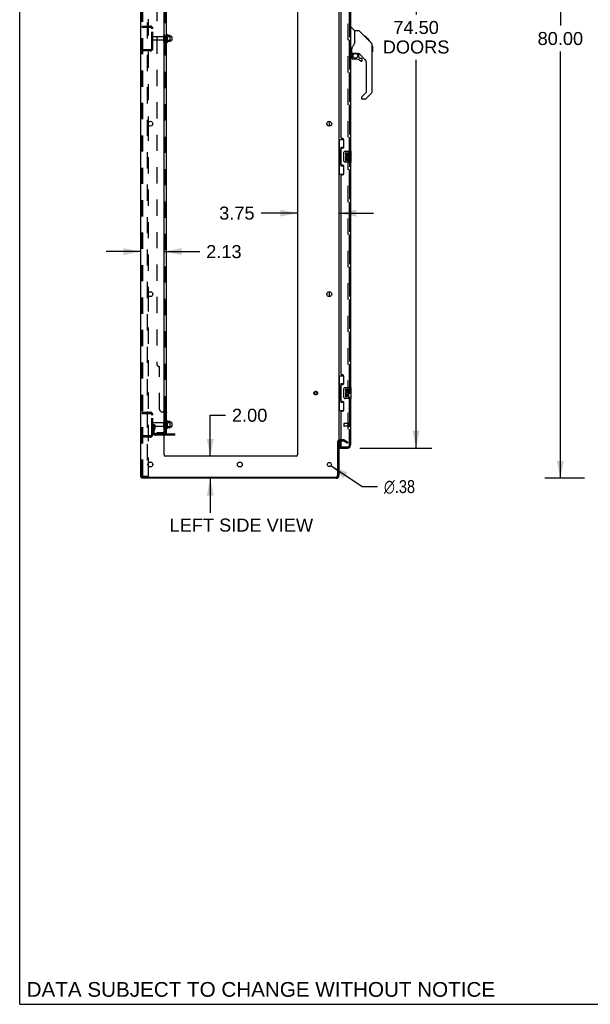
# Model space of a CAD drawing. Header units: inches. Extents: x 0 to 268, y 0 to 174.
# Tile 1 of 30: x 0 to 52, y 0 to 90. Entities that reach past the tile are written whole.
import ezdxf

# ---------------------------------------------------------------- set-up
doc = ezdxf.new("R2010")
doc.units = ezdxf.units.IN
doc.header["$LTSCALE"] = 14.749625
doc.header["$MEASUREMENT"] = 0
doc.linetypes.add('HIDDEN', pattern=[0.2, 0.1, -0.1])
doc.layers.get('0').update_dxf_attribs({"linetype": 'CONTINUOUS'})
for name, color, linetype in [('DEFAULT_2', 8, 'HIDDEN'), ('DIMENSIONS', 7, 'CONTINUOUS'), ('LEFTHAND_DOOR_ASSEMBLY', 7, 'CONTINUOUS'), ('RIGHTHAND_DOOR_ASSEMBLY', 7, 'CONTINUOUS'), ('SUBPANEL', 7, 'CONTINUOUS')]:
    doc.layers.add(name, color=color, linetype=linetype)
doc.styles.get("Standard").update_dxf_attribs({"font": 'arial.ttf'})
doc.styles.add('TEXTSTYLE_1', font='gdt', dxfattribs={"width": 0.8})
doc.dimstyles.new('DIMSTYLE_1', dxfattribs={"dimtxt": 1.183125, "dimasz": 1.5775, "dimexe": 0.09, "dimexo": 0.07, "dimgap": 0.0375, "dimtad": 0, "dimtih": 1, "dimtoh": 1, "dimzin": 4, "dimdsep": 46, "dimtxsty": 'Standard', "dimblk": '_FILLED', "dimblk1": '_FILLED', "dimblk2": '_FILLED', "dimcen": 0.09, "dimadec": 3, "dimazin": 1, "dimtfac": 1, "dimtdec": 3, "dimtofl": 0, "dimtmove": 0, "dimatfit": 3, "dimldrblk": '_FILLED', "dimfxl": 0, "dimtolj": 1, "dimtzin": 4, "dimarcsym": 0})
doc.dimstyles.new('DIMSTYLE_2', dxfattribs={"dimtxt": 1.183125, "dimasz": 1.5775, "dimexe": 0.09, "dimexo": 0.07, "dimgap": 0.09, "dimtad": 0, "dimtih": 1, "dimtoh": 1, "dimzin": 4, "dimdsep": 46, "dimtxsty": 'Standard', "dimblk": '_FILLED', "dimblk1": '_FILLED', "dimblk2": '_FILLED', "dimcen": 0.09, "dimadec": 3, "dimazin": 1, "dimtfac": 1, "dimtdec": 3, "dimtofl": 0, "dimtmove": 0, "dimatfit": 1, "dimldrblk": '_FILLED', "dimfxl": 0, "dimtolj": 1, "dimtzin": 4, "dimarcsym": 0})

# ---------------------------------------------------------------- blocks, each defined once
blk = doc.blocks.new('_FILLED')
at = {"color": 0, "linetype": 'ByBlock'}
blk.add_solid([(0, 0), (-1, 0.2), (-1, -0.2)], dxfattribs=at)
blk = doc.blocks.new('*D7')
at = {"layer": 'DIMENSIONS', "color": 2, "linetype": 'Continuous'}
for p, q in [((30.914, 125.099), (37.431, 125.099)), ((36.012, 125.099), (36.012, 90.037)), ((36.012, 50.599), (36.012, 85.896)), ((30.914, 50.599), (37.431, 50.599))]:
    blk.add_line(p, q, dxfattribs=at)
at = {"layer": 'DIMENSIONS', "color": 2, "linetype": 'Continuous', "xscale": 1.5775, "yscale": 1.5775, "zscale": 1.5775}
for p, rotation in [((36.012, 125.099), 90), ((36.012, 50.599), 270)]:
    blk.add_blockref('_FILLED', p, dxfattribs=dict(at, rotation=rotation))
at = {"layer": 'DIMENSIONS', "color": 2, "linetype": 'Continuous', "insert": (36.012, 89.445), "char_height": 1.1831, "width": 6.05197, "attachment_point": 2, "line_spacing_factor": 0.9}
blk.add_mtext('74.50\\PDOORS', dxfattribs=at)
blk = doc.blocks.new('*D8')
at = {"layer": 'DIMENSIONS', "color": 2, "linetype": 'Continuous'}
for p, q in [((17.31, 49.849), (17.31, 53.581)), ((17.31, 53.581), (18.691, 53.581)), ((17.31, 47.849), (17.31, 44.694))]:
    blk.add_line(p, q, dxfattribs=at)
at = {"layer": 'DIMENSIONS', "color": 2, "linetype": 'Continuous', "xscale": 1.5775, "yscale": 1.5775, "zscale": 1.5775}
for p, rotation in [((17.31, 49.849), 270), ((17.31, 47.849), 90)]:
    blk.add_blockref('_FILLED', p, dxfattribs=dict(at, rotation=rotation))
at = {"layer": 'DIMENSIONS', "color": 2, "linetype": 'Continuous', "insert": (19.282, 54.173), "char_height": 1.1831, "width": 3.21511, "attachment_point": 1, "line_spacing_factor": 0.9}
blk.add_mtext('2.00', dxfattribs=at)
blk = doc.blocks.new('*D9')
at = {"layer": 'DIMENSIONS', "color": 2, "linetype": 'Continuous'}
for p, q in [((10.999, 68.464), (7.844, 68.464)), ((13.124, 68.464), (16.35, 68.464))]:
    blk.add_line(p, q, dxfattribs=at)
at = {"layer": 'DIMENSIONS', "color": 2, "linetype": 'Continuous', "xscale": 1.5775, "yscale": 1.5775, "zscale": 1.5775}
blk.add_blockref('_FILLED', (10.999, 68.464), dxfattribs=at)
at = {"layer": 'DIMENSIONS', "color": 2, "linetype": 'Continuous', "xscale": 1.5775, "yscale": 1.5775, "zscale": 1.5775, "rotation": 180}
blk.add_blockref('_FILLED', (13.124, 68.464), dxfattribs=at)
at = {"layer": 'DIMENSIONS', "color": 2, "linetype": 'Continuous', "insert": (16.942, 69.055), "char_height": 1.1831, "width": 3.21511, "attachment_point": 1, "line_spacing_factor": 0.9}
blk.add_mtext('2.13', dxfattribs=at)
blk = doc.blocks.new('*D10')
at = {"layer": 'DIMENSIONS', "color": 2, "linetype": 'Continuous'}
for p, q in [((25.249, 71.966), (21.929, 71.966)), ((28.999, 71.966), (32.154, 71.966))]:
    blk.add_line(p, q, dxfattribs=at)
at = {"layer": 'DIMENSIONS', "color": 2, "linetype": 'Continuous', "xscale": 1.5775, "yscale": 1.5775, "zscale": 1.5775}
blk.add_blockref('_FILLED', (25.249, 71.966), dxfattribs=at)
at = {"layer": 'DIMENSIONS', "color": 2, "linetype": 'Continuous', "xscale": 1.5775, "yscale": 1.5775, "zscale": 1.5775, "rotation": 180}
blk.add_blockref('_FILLED', (28.999, 71.966), dxfattribs=at)
at = {"layer": 'DIMENSIONS', "color": 2, "linetype": 'Continuous', "insert": (21.337, 72.558), "char_height": 1.1831, "width": 3.21511, "attachment_point": 3, "line_spacing_factor": 0.9}
blk.add_mtext('3.75', dxfattribs=at)
blk = doc.blocks.new('*D21')
at = {"layer": 'DIMENSIONS', "color": 2, "linetype": 'Continuous'}
for p, q in [((51.307, 127.849), (47.7, 127.849)), ((49.12, 127.849), (49.12, 89.033)), ((49.12, 47.849), (49.12, 86.666)), ((51.307, 47.849), (47.7, 47.849))]:
    blk.add_line(p, q, dxfattribs=at)
at = {"layer": 'DIMENSIONS', "color": 2, "linetype": 'Continuous', "xscale": 1.5775, "yscale": 1.5775, "zscale": 1.5775}
for p, rotation in [((49.12, 127.849), 90), ((49.12, 47.849), 270)]:
    blk.add_blockref('_FILLED', p, dxfattribs=dict(at, rotation=rotation))
at = {"layer": 'DIMENSIONS', "color": 2, "linetype": 'Continuous', "insert": (49.12, 88.441), "char_height": 1.1831, "width": 4.13434, "attachment_point": 2, "line_spacing_factor": 0.9}
blk.add_mtext('80.00', dxfattribs=at)
blk = doc.blocks.new('*D24')
at = {"layer": 'DIMENSIONS', "color": 2, "linetype": 'Continuous'}
for p, q in [((28.279, 48.995), (31.128, 47.092)), ((31.128, 47.092), (32.508, 47.092))]:
    blk.add_line(p, q, dxfattribs=at)
at = {"layer": 'DIMENSIONS', "color": 2, "linetype": 'Continuous', "xscale": 1.5775, "yscale": 1.5775, "zscale": 1.5775, "rotation": 146.2425414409}
blk.add_blockref('_FILLED', (28.279, 48.995), dxfattribs=at)
at = {"layer": 'DIMENSIONS', "color": 2, "linetype": 'Continuous', "insert": (33.099, 47.683), "char_height": 1.18312, "width": 3.87338, "attachment_point": 1, "line_spacing_factor": 0.9, "style": 'TEXTSTYLE_1'}
blk.add_mtext('{\\fgdt;n}\\fArial;.38', dxfattribs=at)

msp = doc.modelspace()

# ---------------------------------------------------------------- linework, layer by layer
at = {"color": 7, "linetype": 'Continuous'}
for p, q in [((0, 0), (0, 173.525)), ((13.398, 88.205), (13.398, 87.494)), ((13.653, 88.127), (13.425, 88.127)), ((13.664, 87.594), (13.664, 88.105)), ((13.798, 88.037), (13.664, 88.037)), ((13.828, 88.007), (13.828, 87.692)), ((13.653, 87.572), (13.425, 87.572)), ((13.798, 87.662), (13.664, 87.662)), ((28.145, 79.882), (28.145, 80.317)), ((28.145, 64.382), (28.145, 64.817)), ((13.398, 53.08), (13.398, 52.369)), ((13.653, 53.002), (13.425, 53.002)), ((13.664, 52.469), (13.664, 52.98)), ((13.798, 52.912), (13.664, 52.912)), ((13.828, 52.882), (13.828, 52.567)), ((13.653, 52.447), (13.425, 52.447)), ((13.798, 52.537), (13.664, 52.537)), ((14.103, 51.777), (13.124, 51.777)), ((14.103, 51.777), (14.103, 51.881)), ((28.895, 51.245), (28.999, 51.245)), ((11.051, 47.953), (11.051, 47.849)), ((11.055, 47.953), (11.089, 47.953)), ((0, 0), (268.175, 0))]:
    msp.add_line(p, q, dxfattribs=at)
at = {"color": 3, "linetype": 'Continuous'}
for p, q in [((10.999, 47.953), (10.999, 127.745)), ((13.124, 49.974), (13.124, 124.349)), ((25.249, 124.349), (25.249, 49.974)), ((28.999, 124.401), (28.999, 51.297)), ((11.678, 80.197), (11.678, 80.002)), ((11.678, 64.697), (11.678, 64.502)), ((13.124, 51.881), (14.103, 51.881)), ((28.895, 48.096), (28.895, 51.257)), ((28.999, 51.245), (28.999, 48.096)), ((29.203, 51.245), (29.141, 51.245)), ((25.124, 49.849), (13.249, 49.849)), ((11.678, 49.197), (11.678, 49.002)), ((10.999, 47.953), (11.055, 47.953)), ((28.752, 47.849), (11.051, 47.849)), ((11.089, 47.953), (28.752, 47.953))]:
    msp.add_line(p, q, dxfattribs=at)
for centre, radius in [((11.874, 80.099), 0.219), ((28.124, 80.099), 0.219), ((11.874, 64.599), 0.219), ((28.124, 64.599), 0.219), ((11.874, 49.099), 0.219), ((19.999, 49.099), 0.219), ((28.124, 49.099), 0.188)]:
    msp.add_circle(centre, radius, dxfattribs=at)
at = {"color": 7, "linetype": 'Continuous'}
for centre, radius, start, end in [((13.366, 88.184), 0.0384, 34.44966, 180), ((12.797, 87.849), 0.698, 23.96793, 30.66313), ((13.444, 88.137), 0.01, 203.96793, 270), ((13.653, 88.117), 0.01, 5.19383, 90), ((13.522, 88.105), 0.141, 0, 5.20805), ((13.798, 88.007), 0.03, 359.99999, 90), ((13.366, 87.515), 0.0384, 180, 325.55034), ((12.797, 87.849), 0.698, 329.33687, 336.03207), ((13.444, 87.562), 0.01, 90, 156.03207), ((13.653, 87.582), 0.01, 270, 354.80617), ((13.522, 87.594), 0.141, 354.79195, 360), ((13.798, 87.692), 0.03, 270, 0.00001), ((13.148, 52.982), 0.055, 360, 115.90936), ((13.366, 53.059), 0.0384, 34.44966, 180), ((12.797, 52.724), 0.698, 23.96793, 30.66313), ((13.444, 53.012), 0.01, 203.96793, 270), ((13.653, 52.992), 0.01, 5.19383, 90), ((13.522, 52.98), 0.141, 0, 5.20805), ((13.798, 52.882), 0.03, 359.99999, 90), ((13.148, 52.467), 0.055, 244.09064, 0), ((13.366, 52.39), 0.0384, 180, 325.55034), ((12.797, 52.724), 0.698, 329.33687, 336.03207), ((13.444, 52.437), 0.01, 90, 156.03207), ((13.653, 52.457), 0.01, 270, 354.80617), ((13.522, 52.469), 0.141, 354.79195, 360), ((13.798, 52.567), 0.03, 270, 0.00001)]:
    msp.add_arc(centre, radius, start, end, dxfattribs=at)
at = {"color": 3, "linetype": 'Continuous'}
for centre, radius, start, end in [((29.141, 51.103), 0.142, 90, 180), ((13.249, 49.974), 0.125, 180, 270), ((25.124, 49.974), 0.125, 270, 360), ((28.752, 48.096), 0.246, 270, 360), ((28.752, 48.096), 0.142, 270, 360)]:
    msp.add_arc(centre, radius, start, end, dxfattribs=at)
at = {"layer": 'DEFAULT_2', "color": 8, "linetype": 'HIDDEN'}
for p, q in [((11.103, 48.067), (11.103, 127.632)), ((11.176, 48.067), (11.176, 127.632)), ((11.574, 127.662), (11.574, 48.037)), ((29.811, 124.584), (29.811, 51.115)), ((11.678, 95.502), (11.678, 80.197)), ((11.103, 88.974), (11.856, 88.974)), ((11.103, 88.87), (11.856, 88.87)), ((11.775, 88.974), (11.775, 88.87)), ((11.999, 86.971), (11.999, 88.728)), ((12.103, 86.971), (12.103, 88.728)), ((13.03, 88.014), (12.133, 88.014)), ((13.093, 87.592), (13.093, 88.107)), ((13.203, 87.592), (13.203, 88.107)), ((13.664, 88.037), (13.203, 88.037)), ((13.328, 88.184), (13.328, 87.515)), ((13.348, 88.033), (13.328, 88.053)), ((13.348, 88.033), (13.348, 87.666)), ((13.348, 88.033), (13.644, 88.033)), ((13.644, 88.033), (13.664, 88.053)), ((13.644, 88.033), (13.644, 87.666)), ((13.03, 87.684), (12.133, 87.684)), ((13.664, 87.662), (13.203, 87.662)), ((13.348, 87.666), (13.328, 87.646)), ((13.348, 87.666), (13.644, 87.666)), ((13.644, 87.666), (13.664, 87.646)), ((11.856, 86.828), (11.103, 86.828)), ((11.856, 86.724), (11.103, 86.724)), ((11.775, 86.828), (11.775, 86.724)), ((11.678, 80.002), (11.678, 64.697)), ((11.678, 64.502), (11.678, 49.197)), ((11.103, 53.849), (11.856, 53.849)), ((11.103, 53.745), (11.856, 53.745)), ((11.775, 53.849), (11.775, 53.745)), ((11.999, 51.846), (11.999, 53.603)), ((12.103, 51.846), (12.103, 53.603)), ((13.03, 52.889), (12.133, 52.889)), ((13.093, 52.467), (13.093, 52.982)), ((13.203, 52.467), (13.203, 52.982)), ((13.664, 52.912), (13.203, 52.912)), ((13.328, 53.059), (13.328, 52.39)), ((13.348, 52.908), (13.328, 52.928)), ((13.348, 52.908), (13.644, 52.908)), ((13.348, 52.908), (13.348, 52.541)), ((13.644, 52.908), (13.664, 52.928)), ((13.644, 52.908), (13.644, 52.541)), ((12.207, 52.724), (12.103, 52.724)), ((13.03, 52.559), (12.133, 52.559)), ((12.191, 52.378), (12.142, 52.31)), ((12.193, 52.384), (12.193, 52.724)), ((12.193, 52.549), (12.297, 52.549)), ((12.207, 52.724), (12.297, 52.724)), ((12.207, 52.023), (12.207, 52.724)), ((12.275, 52.317), (12.226, 52.249)), ((12.297, 52.384), (12.297, 52.724)), ((13.664, 52.537), (13.203, 52.537)), ((13.348, 52.541), (13.328, 52.521)), ((13.348, 52.541), (13.644, 52.541)), ((13.644, 52.541), (13.664, 52.521)), ((11.856, 51.703), (11.103, 51.703)), ((11.856, 51.599), (11.103, 51.599)), ((11.775, 51.703), (11.775, 51.599)), ((13.124, 51.881), (12.349, 51.881)), ((13.124, 51.777), (12.349, 51.777)), ((13.6, 51.777), (13.6, 51.881)), ((13.856, 51.777), (13.856, 51.881)), ((29.403, 51.349), (29.141, 51.349)), ((29.203, 51.245), (29.403, 51.245)), ((29.759, 51.045), (29.419, 51.241)), ((29.471, 51.331), (29.811, 51.135)), ((29.811, 51.135), (29.759, 51.045)), ((29.786, 51.097), (29.788, 51.096)), ((11.678, 49.002), (11.678, 48.037)), ((11.197, 48.037), (11.124, 48.037)), ((11.197, 48.037), (11.678, 48.037))]:
    msp.add_line(p, q, dxfattribs=at)
for points in [[(29.794, 51.095), (29.794, 51.095), (29.792, 51.095), (29.79, 51.096), (29.788, 51.096)], [(29.811, 51.115), (29.811, 51.113), (29.811, 51.111), (29.81, 51.108), (29.809, 51.106), (29.808, 51.104), (29.807, 51.102), (29.806, 51.101), (29.804, 51.099), (29.803, 51.098), (29.801, 51.097), (29.799, 51.096), (29.797, 51.095), (29.796, 51.095), (29.794, 51.095)], [(11.103, 48.067), (11.103, 48.059), (11.105, 48.052), (11.109, 48.046), (11.113, 48.041), (11.118, 48.038), (11.124, 48.037)], [(11.176, 48.067), (11.177, 48.059), (11.179, 48.052), (11.182, 48.046), (11.187, 48.041), (11.192, 48.038), (11.197, 48.037)]]:
    msp.add_lwpolyline(points, dxfattribs=at)
for radius in [0.164, 0.124]:
    msp.add_circle((26.895, 55.599), radius, dxfattribs=at)
for centre, radius, start, end in [((11.856, 88.728), 0.246, 0, 90), ((11.856, 88.728), 0.142, 0, 90), ((12.133, 87.984), 0.03, 90, 180), ((13.03, 88.077), 0.0625, 270, 360), ((13.148, 88.107), 0.055, 360, 180), ((11.856, 86.971), 0.246, 270, 360), ((11.856, 86.971), 0.142, 270, 360), ((12.133, 87.714), 0.03, 180, 270), ((13.03, 87.622), 0.0625, 0, 90), ((13.148, 87.592), 0.055, 180, 0), ((11.856, 53.603), 0.246, 0, 90), ((11.856, 53.603), 0.142, 0, 90), ((12.133, 52.859), 0.03, 90, 180), ((13.03, 52.952), 0.0625, 270, 360), ((13.148, 52.982), 0.055, 115.90936, 180), ((12.133, 52.589), 0.03, 180, 270), ((12.311, 52.189), 0.208, 144.24611, 180), ((12.349, 52.023), 0.246, 180, 270), ((12.183, 52.384), 0.01, 324.24611, 360), ((12.311, 52.189), 0.104, 144.24611, 180), ((12.349, 52.023), 0.142, 180, 270), ((12.183, 52.384), 0.114, 324.24611, 360), ((13.03, 52.497), 0.0625, 0, 90), ((13.148, 52.467), 0.055, 180, 244.09064), ((11.856, 51.846), 0.246, 270, 360), ((11.856, 51.846), 0.142, 270, 360), ((29.141, 51.103), 0.246, 90, 180), ((29.403, 51.212), 0.137, 60, 90), ((29.403, 51.212), 0.033, 60, 90)]:
    msp.add_arc(centre, radius, start, end, dxfattribs=at)
at = {"layer": 'LEFTHAND_DOOR_ASSEMBLY', "color": 8, "linetype": 'HIDDEN'}
for p, q in [((29.953, 50.846), (29.953, 124.853)), ((29.91, 52.845), (29.91, 52.561)), ((29.453, 52.817), (29.453, 52.589)), ((29.91, 52.827), (29.463, 52.827)), ((29.91, 52.579), (29.463, 52.579)), ((29.223, 50.703), (29.81, 50.703))]:
    msp.add_line(p, q, dxfattribs=at)
at = {"layer": 'LEFTHAND_DOOR_ASSEMBLY', "color": 3, "linetype": 'Continuous'}
for p, q in [((30.057, 98.099), (30.057, 77.599)), ((29.203, 78.807), (29.203, 96.892)), ((29.323, 78.747), (29.263, 78.747)), ((29.453, 77.997), (29.453, 78.617)), ((29.203, 76.392), (29.203, 77.807)), ((29.263, 77.867), (29.323, 77.867)), ((29.323, 76.332), (29.263, 76.332)), ((29.453, 75.582), (29.453, 76.202)), ((30.057, 76.599), (30.057, 56.099)), ((29.203, 57.307), (29.203, 75.392)), ((29.263, 75.452), (29.323, 75.452)), ((29.323, 57.247), (29.263, 57.247)), ((29.453, 56.497), (29.453, 57.117)), ((29.203, 54.892), (29.203, 56.307)), ((29.263, 56.367), (29.323, 56.367)), ((29.323, 54.832), (29.263, 54.832)), ((29.453, 54.082), (29.453, 54.702)), ((30.057, 55.099), (30.057, 50.846)), ((29.203, 50.723), (29.203, 53.892)), ((29.263, 53.952), (29.323, 53.952)), ((29.078, 50.599), (29.81, 50.599))]:
    msp.add_line(p, q, dxfattribs=at)
at = {"layer": 'LEFTHAND_DOOR_ASSEMBLY', "color": 7, "linetype": 'Continuous'}
for p, q in [((30.057, 88.853), (30.119, 88.853)), ((30.445, 88.544), (30.147, 88.842)), ((30.811, 88.538), (30.45, 88.538)), ((30.45, 87.434), (30.45, 88.538)), ((31.632, 87.75), (30.867, 88.515)), ((31.388, 88.061), (31.322, 88.061)), ((31.396, 88.054), (31.329, 88.054)), ((31.405, 88.044), (31.339, 88.044)), ((31.412, 88.037), (31.345, 88.037)), ((31.42, 88.029), (31.353, 88.029)), ((31.44, 88.01), (31.373, 88.01)), ((31.388, 88.061), (31.715, 87.734)), ((31.462, 87.987), (31.395, 87.987)), ((31.485, 87.964), (31.419, 87.964)), ((31.509, 87.94), (31.442, 87.94)), ((31.533, 87.916), (31.466, 87.916)), ((31.557, 87.893), (31.49, 87.893)), ((31.549, 87.833), (31.506, 87.877)), ((31.579, 87.87), (31.512, 87.87)), ((31.599, 87.85), (31.532, 87.85)), ((31.616, 87.833), (31.549, 87.833)), ((31.619, 87.763), (31.549, 87.833)), ((31.629, 87.82), (31.563, 87.82)), ((31.634, 87.816), (31.567, 87.816)), ((31.636, 87.814), (31.569, 87.814)), ((31.636, 87.813), (31.569, 87.813)), ((31.637, 87.812), (31.57, 87.812)), ((31.639, 87.81), (31.572, 87.81)), ((31.644, 87.805), (31.577, 87.805)), ((31.65, 87.8), (31.583, 87.8)), ((31.663, 87.786), (31.596, 87.786)), ((31.678, 87.771), (31.612, 87.771)), ((30.175, 86.511), (30.175, 86.918)), ((31.686, 87.763), (31.619, 87.763)), ((31.91, 87.472), (31.619, 87.763)), ((31.693, 87.756), (31.626, 87.756)), ((31.705, 87.744), (31.638, 87.744)), ((31.71, 87.739), (31.643, 87.739)), ((31.714, 87.736), (31.647, 87.736)), ((31.716, 87.734), (31.649, 87.734)), ((31.715, 87.734), (31.649, 87.734)), ((31.715, 87.734), (31.649, 87.734)), ((31.804, 87.645), (31.716, 87.734)), ((31.733, 87.649), (31.8, 87.649)), ((31.801, 87.648), (31.735, 87.648)), ((31.804, 87.645), (31.737, 87.645)), ((31.931, 87.449), (31.91, 87.472)), ((32.025, 87.194), (32.024, 87.224)), ((32.025, 83.091), (32.025, 87.194)), ((32.045, 87.143), (32.025, 87.163)), ((32.045, 87.143), (32.045, 86.667)), ((30.135, 86.472), (30.057, 86.472)), ((30.175, 86.294), (30.175, 86.056)), ((30.194, 86.513), (30.49, 86.513)), ((30.232, 86.433), (30.312, 86.513)), ((30.238, 86.427), (30.235, 86.43)), ((30.242, 86.423), (30.238, 86.427)), ((30.247, 86.419), (30.242, 86.423)), ((30.762, 86.472), (30.675, 86.472)), ((30.805, 86.14), (30.805, 86.467)), ((30.808, 86.132), (30.88, 86.06)), ((31.34, 85.975), (30.839, 86.477)), ((30.888, 86.056), (31.041, 86.056)), ((32.045, 86.667), (32.025, 86.647)), ((30.49, 85.978), (30.253, 85.978)), ((31.12, 85.858), (31.12, 85.978)), ((31.513, 83.006), (31.513, 85.558)), ((31.041, 82.481), (31.041, 82.416)), ((31.055, 82.515), (31.49, 82.95)), ((31.91, 82.813), (31.458, 82.361)), ((31.402, 82.338), (31.12, 82.338)), ((28.999, 78.674), (29.439, 78.674)), ((29.038, 78.674), (29.038, 77.649)), ((29.403, 77.939), (29.176, 77.939)), ((29.176, 77.939), (29.176, 76.259)), ((29.403, 78.674), (29.403, 77.895)), ((29.016, 77.649), (29.139, 77.649)), ((29.016, 77.649), (29.016, 76.549)), ((29.139, 77.68), (29.139, 77.7)), ((29.139, 76.549), (29.139, 77.649)), ((29.462, 76.699), (29.462, 77.499)), ((29.562, 77.599), (30.102, 77.599)), ((29.662, 77.445), (29.599, 77.445)), ((29.599, 77.445), (29.599, 77.309)), ((29.662, 77.309), (29.662, 77.445)), ((29.727, 77.372), (29.727, 77.302)), ((29.788, 77.309), (29.788, 77.351)), ((29.851, 77.351), (29.851, 77.215)), ((29.851, 77.215), (29.914, 77.215)), ((29.914, 77.215), (29.914, 77.351)), ((30.117, 76.614), (30.117, 77.584)), ((29.016, 76.549), (29.139, 76.549)), ((29.038, 76.549), (29.038, 75.524)), ((29.139, 76.499), (29.139, 76.519)), ((29.176, 76.259), (29.403, 76.259)), ((29.403, 76.304), (29.403, 75.524)), ((30.102, 76.599), (29.562, 76.599)), ((29.617, 76.984), (29.599, 76.984)), ((29.599, 76.984), (29.599, 76.754)), ((29.599, 76.754), (29.662, 76.754)), ((29.652, 76.984), (29.679, 77.003)), ((29.652, 76.984), (29.914, 76.984)), ((29.662, 76.921), (29.727, 76.921)), ((29.662, 76.754), (29.662, 76.921)), ((29.727, 76.921), (29.727, 76.785)), ((29.727, 76.785), (29.788, 76.785)), ((29.788, 76.921), (29.851, 76.921)), ((29.788, 76.785), (29.788, 76.921)), ((29.843, 77.02), (29.901, 76.995)), ((29.851, 76.921), (29.851, 76.754)), ((29.851, 76.754), (29.914, 76.754)), ((29.914, 76.754), (29.914, 76.984)), ((28.999, 75.524), (29.439, 75.524)), ((28.999, 57.174), (29.439, 57.174)), ((29.038, 57.174), (29.038, 56.149)), ((29.403, 56.439), (29.176, 56.439)), ((29.176, 56.439), (29.176, 54.759)), ((29.403, 57.174), (29.403, 56.395)), ((29.016, 56.149), (29.139, 56.149)), ((29.016, 56.149), (29.016, 55.049)), ((29.139, 56.18), (29.139, 56.2)), ((29.139, 55.049), (29.139, 56.149)), ((29.462, 55.199), (29.462, 55.999)), ((29.562, 56.099), (30.102, 56.099)), ((29.662, 55.945), (29.599, 55.945)), ((29.599, 55.945), (29.599, 55.809)), ((29.662, 55.809), (29.662, 55.945)), ((29.727, 55.872), (29.727, 55.802)), ((29.788, 55.809), (29.788, 55.851)), ((29.851, 55.851), (29.851, 55.715)), ((29.851, 55.715), (29.914, 55.715)), ((29.914, 55.715), (29.914, 55.851)), ((30.117, 55.114), (30.117, 56.084)), ((29.016, 55.049), (29.139, 55.049)), ((29.038, 55.049), (29.038, 54.024)), ((29.139, 54.999), (29.139, 55.019)), ((29.176, 54.759), (29.403, 54.759)), ((29.403, 54.804), (29.403, 54.024)), ((30.102, 55.099), (29.562, 55.099)), ((29.617, 55.484), (29.599, 55.484)), ((29.599, 55.484), (29.599, 55.254)), ((29.599, 55.254), (29.662, 55.254)), ((29.652, 55.484), (29.679, 55.503)), ((29.652, 55.484), (29.914, 55.484)), ((29.662, 55.421), (29.727, 55.421)), ((29.662, 55.254), (29.662, 55.421)), ((29.727, 55.421), (29.727, 55.285)), ((29.727, 55.285), (29.788, 55.285)), ((29.788, 55.421), (29.851, 55.421)), ((29.788, 55.285), (29.788, 55.421)), ((29.843, 55.52), (29.901, 55.495)), ((29.851, 55.421), (29.851, 55.254)), ((29.851, 55.254), (29.914, 55.254)), ((29.914, 55.254), (29.914, 55.484)), ((28.999, 54.024), (29.439, 54.024)), ((29.078, 51.23), (29.078, 50.723)), ((29.078, 50.703), (29.223, 50.703)), ((29.078, 50.703), (29.078, 50.599))]:
    msp.add_line(p, q, dxfattribs=at)
for points in [[(30.867, 88.515), (30.859, 88.522), (30.851, 88.528), (30.842, 88.532), (30.832, 88.536), (30.822, 88.538), (30.811, 88.538)], [(30.228, 87.088), (30.217, 87.071), (30.202, 87.043), (30.189, 87.01), (30.18, 86.976), (30.176, 86.942), (30.175, 86.918)], [(30.45, 87.496), (30.429, 87.439), (30.399, 87.37), (30.362, 87.299), (30.32, 87.227), (30.273, 87.154), (30.228, 87.088)], [(32.025, 87.194), (32.024, 87.224), (32.019, 87.265), (32.009, 87.305), (31.995, 87.344), (31.977, 87.382), (31.956, 87.417), (31.931, 87.449)], [(30.247, 86.419), (30.237, 86.409), (30.229, 86.398), (30.221, 86.386), (30.214, 86.374), (30.208, 86.362), (30.203, 86.349), (30.2, 86.335), (30.197, 86.322), (30.195, 86.308), (30.195, 86.294)], [(30.235, 86.43), (30.234, 86.432), (30.233, 86.432), (30.233, 86.433), (30.232, 86.433)], [(30.49, 86.513), (30.497, 86.513), (30.517, 86.512), (30.537, 86.509), (30.558, 86.505), (30.577, 86.501), (30.595, 86.496), (30.611, 86.49), (30.625, 86.485), (30.637, 86.481), (30.648, 86.477), (30.657, 86.474), (30.665, 86.473), (30.673, 86.472), (30.674, 86.472)], [(29.176, 77.916), (29.176, 77.912), (29.176, 77.909), (29.177, 77.905), (29.178, 77.9), (29.18, 77.896), (29.182, 77.89), (29.185, 77.885), (29.188, 77.879), (29.191, 77.873), (29.195, 77.866), (29.199, 77.858), (29.204, 77.85), (29.209, 77.842), (29.212, 77.838)], [(29.462, 77.499), (29.462, 77.506), (29.462, 77.512), (29.463, 77.518), (29.465, 77.524), (29.466, 77.53), (29.468, 77.536)], [(29.212, 76.36), (29.209, 76.357), (29.204, 76.349), (29.199, 76.341), (29.195, 76.333), (29.191, 76.326), (29.188, 76.32), (29.185, 76.314), (29.182, 76.308), (29.18, 76.303), (29.178, 76.299), (29.177, 76.294), (29.176, 76.29), (29.176, 76.287), (29.176, 76.283)], [(29.468, 76.663), (29.466, 76.669), (29.465, 76.675), (29.463, 76.681), (29.462, 76.687), (29.462, 76.693), (29.462, 76.699)], [(29.176, 56.416), (29.176, 56.412), (29.176, 56.409), (29.177, 56.405), (29.178, 56.4), (29.18, 56.396), (29.182, 56.39), (29.185, 56.385), (29.188, 56.379), (29.191, 56.373), (29.195, 56.366), (29.199, 56.358), (29.204, 56.35), (29.209, 56.342), (29.212, 56.338)], [(29.462, 55.999), (29.462, 56.006), (29.462, 56.012), (29.463, 56.018), (29.465, 56.024), (29.466, 56.03), (29.468, 56.036)], [(29.212, 54.86), (29.209, 54.857), (29.204, 54.849), (29.199, 54.841), (29.195, 54.833), (29.191, 54.826), (29.188, 54.82), (29.185, 54.814), (29.182, 54.808), (29.18, 54.803), (29.178, 54.799), (29.177, 54.794), (29.176, 54.79), (29.176, 54.787), (29.176, 54.783)], [(29.468, 55.163), (29.466, 55.169), (29.465, 55.175), (29.463, 55.181), (29.462, 55.187), (29.462, 55.193), (29.462, 55.199)]]:
    msp.add_lwpolyline(points, dxfattribs=at)
msp.add_circle((30.49, 86.273), 0.217, dxfattribs=at)
for centre, radius, start, end in [((30.119, 88.814), 0.0394, 45, 90), ((30.431, 88.53), 0.0197, 7.5, 45), ((31.592, 87.178), 0.433, 42.23856, 42.72732), ((30.135, 86.511), 0.0394, 270, 360), ((30.194, 86.533), 0.0197, 180, 270), ((30.372, 86.294), 0.197, 135, 180), ((30.253, 86.056), 0.0787, 180, 270), ((30.762, 86.275), 0.197, 45, 90), ((30.816, 86.14), 0.0118, 180, 225), ((30.888, 86.068), 0.0118, 225, 270), ((31.041, 85.978), 0.0787, 0, 90), ((30.49, 85.19), 0.787, 50.4788, 90), ((31.041, 85.858), 0.0787, 230.4788, 360), ((30.923, 85.558), 0.591, 0, 45), ((31.088, 82.481), 0.0472, 135, 180), ((31.12, 82.416), 0.0787, 180, 270), ((31.435, 83.006), 0.0787, 315, 360), ((31.631, 83.091), 0.394, 315, 360), ((31.402, 82.416), 0.0787, 270, 315), ((29.562, 77.499), 0.1, 90, 158.79459), ((29.694, 77.309), 0.0943, 180, 360), ((29.753, 77.057), 0.154, 161.41988, 206.19629), ((29.756, 77.057), 0.157, 336.59665, 161.87913), ((29.694, 77.309), 0.0314, 180, 261.22946), ((29.756, 77.057), 0.0943, 336.59665, 215.11217), ((29.693, 77.314), 0.0362, 263.42855, 341.76278), ((29.819, 77.351), 0.0943, 68.69989, 167.43379), ((29.819, 77.351), 0.0314, 0, 180.04847), ((29.819, 77.351), 0.0943, 0, 68.67039), ((30.102, 77.584), 0.015, 0, 90), ((29.562, 76.699), 0.1, 201.20502, 270), ((29.756, 77.057), 0.157, 205.73705, 207.8532), ((30.102, 76.614), 0.015, 270, 360), ((29.562, 55.999), 0.1, 90, 158.79459), ((29.694, 55.809), 0.0943, 180, 360), ((29.753, 55.557), 0.154, 161.41988, 206.19629), ((29.756, 55.557), 0.157, 336.59665, 161.87913), ((29.694, 55.809), 0.0314, 180, 261.22946), ((29.756, 55.557), 0.0943, 336.59665, 215.11217), ((29.693, 55.814), 0.0362, 263.42855, 341.76278), ((29.819, 55.851), 0.0943, 68.69989, 167.43379), ((29.819, 55.851), 0.0314, 0, 180.04847), ((29.819, 55.851), 0.0943, 0, 68.67039), ((30.102, 56.084), 0.015, 0, 90), ((29.562, 55.199), 0.1, 201.20502, 270), ((29.756, 55.557), 0.157, 205.73705, 207.8532), ((30.102, 55.114), 0.015, 270, 360), ((29.098, 50.723), 0.02, 180, 270), ((29.893, 50.989), 0.26, 267.41339, 270)]:
    msp.add_arc(centre, radius, start, end, dxfattribs=at)
at = {"layer": 'LEFTHAND_DOOR_ASSEMBLY', "color": 3, "linetype": 'Continuous'}
for centre, radius, start, end in [((29.263, 78.807), 0.06, 180, 270), ((29.323, 78.617), 0.13, 0, 90), ((29.323, 77.997), 0.13, 270, 360), ((29.263, 77.807), 0.06, 90, 180), ((29.263, 76.392), 0.06, 180, 270), ((29.323, 76.202), 0.13, 0, 90), ((29.263, 75.392), 0.06, 90, 180), ((29.323, 75.582), 0.13, 270, 360), ((29.263, 57.307), 0.06, 180, 270), ((29.323, 57.117), 0.13, 0, 90), ((29.323, 56.497), 0.13, 270, 360), ((29.263, 56.307), 0.06, 90, 180), ((29.263, 54.892), 0.06, 180, 270), ((29.323, 54.702), 0.13, 0, 90), ((29.263, 53.892), 0.06, 90, 180), ((29.323, 54.082), 0.13, 270, 360), ((29.223, 50.723), 0.02, 180, 270), ((29.81, 50.846), 0.246, 270, 360)]:
    msp.add_arc(centre, radius, start, end, dxfattribs=at)
at = {"layer": 'LEFTHAND_DOOR_ASSEMBLY', "color": 8, "linetype": 'HIDDEN'}
for centre, radius, start, end in [((29.931, 52.845), 0.0215, 0, 180), ((29.463, 52.817), 0.01, 90, 180), ((29.463, 52.589), 0.01, 180, 270), ((29.931, 52.561), 0.0215, 180, 360), ((29.81, 50.846), 0.142, 270, 360)]:
    msp.add_arc(centre, radius, start, end, dxfattribs=at)
at = {"layer": 'LEFTHAND_DOOR_ASSEMBLY', "color": 7, "linetype": 'Continuous'}
for centre, start_param, end_param in [((29.243, 77.69), 0.699287, 1.51401), ((29.243, 77.69), -4.655602, -3.84088), ((29.243, 76.509), 0.699287, 1.51401), ((29.243, 76.509), -4.655602, -3.84088), ((29.243, 56.19), 0.699287, 1.51401), ((29.243, 56.19), -4.655602, -3.84088), ((29.243, 55.009), 0.699287, 1.51401), ((29.243, 55.009), -4.655602, -3.84088)]:
    msp.add_ellipse(centre, major_axis=(0, 0.18), ratio=0.579493, start_param=start_param, end_param=end_param, dxfattribs=at)
at = {"layer": 'RIGHTHAND_DOOR_ASSEMBLY', "color": 8, "linetype": 'HIDDEN'}
for p, q in [((29.953, 124.853), (29.953, 50.846)), ((29.098, 50.703), (29.81, 50.703))]:
    msp.add_line(p, q, dxfattribs=at)
msp.add_arc((29.81, 50.846), 0.142, 270, 360, dxfattribs=at)
at = {"layer": 'SUBPANEL', "color": 3, "linetype": 'Continuous'}
for p, q in [((13.328, 52.006), (13.328, 123.693)), ((13.124, 53.881), (13.274, 53.881))]:
    msp.add_line(p, q, dxfattribs=at)
at = {"layer": 'SUBPANEL', "color": 8, "linetype": 'HIDDEN'}
for p, q in [((13.203, 53.845), (13.203, 121.854)), ((12.453, 117.443), (12.453, 58.256)), ((13.203, 88.099), (13.328, 88.099)), ((13.203, 87.599), (13.328, 87.599)), ((12.703, 54.131), (12.703, 58.006)), ((12.953, 53.881), (13.124, 53.881)), ((13.178, 53.87), (13.18, 53.868)), ((13.18, 53.868), (13.181, 53.867)), ((13.197, 53.855), (13.198, 53.853)), ((13.2, 53.852), (13.201, 53.85)), ((13.202, 53.849), (13.202, 53.847)), ((13.202, 53.847), (13.203, 53.845)), ((13.203, 53.484), (13.328, 53.484)), ((13.203, 53.203), (13.328, 53.203)), ((13.203, 52.974), (13.328, 52.974)), ((12.453, 52.006), (13.091, 52.006)), ((12.453, 52.006), (12.453, 51.881)), ((12.703, 52.006), (12.703, 51.881)), ((13.227, 52.006), (13.177, 52.047)), ((13.202, 52.026), (13.203, 52.025)), ((13.202, 52.008), (13.203, 52.006)), ((13.203, 52.474), (13.328, 52.474)), ((13.091, 51.881), (12.453, 51.881))]:
    msp.add_line(p, q, dxfattribs=at)
at = {"layer": 'SUBPANEL', "color": 7, "linetype": 'Continuous'}
for p, q in [((13.203, 53.845), (13.328, 53.845)), ((13.203, 52.006), (13.203, 53.845)), ((13.203, 52.006), (13.328, 52.006)), ((13.274, 51.967), (13.227, 52.006))]:
    msp.add_line(p, q, dxfattribs=at)
at = {"layer": 'SUBPANEL', "color": 8, "linetype": 'HIDDEN'}
for points in [[(13.177, 53.881), (13.177, 53.879), (13.177, 53.877), (13.177, 53.875), (13.177, 53.873), (13.178, 53.872)], [(13.183, 53.865), (13.184, 53.864), (13.186, 53.862)], [(13.276, 53.879), (13.279, 53.877), (13.282, 53.875)], [(13.315, 53.86), (13.318, 53.858), (13.321, 53.856)], [(13.326, 53.851), (13.327, 53.849), (13.327, 53.847), (13.328, 53.845)], [(13.262, 52.006), (13.262, 52.006), (13.262, 52.006), (13.262, 52.006), (13.262, 52.006), (13.261, 52.006), (13.261, 52.006), (13.26, 52.006), (13.26, 52.006), (13.259, 52.006), (13.258, 52.006), (13.258, 52.006), (13.257, 52.006), (13.256, 52.007), (13.255, 52.007), (13.255, 52.007), (13.254, 52.007), (13.253, 52.007), (13.252, 52.007), (13.251, 52.008), (13.25, 52.008), (13.25, 52.008), (13.249, 52.008), (13.248, 52.008), (13.247, 52.009), (13.246, 52.009), (13.245, 52.009), (13.244, 52.009), (13.243, 52.01), (13.242, 52.01), (13.241, 52.01), (13.24, 52.011), (13.239, 52.011), (13.238, 52.011), (13.237, 52.011), (13.236, 52.012), (13.235, 52.012), (13.234, 52.012), (13.233, 52.013), (13.232, 52.013), (13.231, 52.014), (13.23, 52.014), (13.229, 52.014), (13.228, 52.015), (13.227, 52.015), (13.226, 52.016), (13.225, 52.016), (13.224, 52.016), (13.222, 52.017), (13.221, 52.017), (13.22, 52.018), (13.219, 52.018), (13.218, 52.019), (13.217, 52.019), (13.216, 52.019), (13.215, 52.02), (13.214, 52.02), (13.214, 52.021), (13.213, 52.021), (13.212, 52.022), (13.211, 52.022), (13.21, 52.022), (13.209, 52.023), (13.208, 52.023), (13.208, 52.024), (13.207, 52.024), (13.206, 52.024), (13.205, 52.025), (13.205, 52.025), (13.204, 52.026), (13.203, 52.026), (13.203, 52.026), (13.202, 52.027), (13.201, 52.027), (13.201, 52.027), (13.2, 52.028), (13.2, 52.028), (13.199, 52.028), (13.199, 52.029), (13.199, 52.029), (13.199, 52.029)], [(13.199, 52.029), (13.199, 52.029), (13.199, 52.029), (13.199, 52.028), (13.199, 52.028), (13.2, 52.028), (13.2, 52.028), (13.201, 52.027), (13.201, 52.027), (13.201, 52.026), (13.202, 52.026)], [(13.259, 52.006), (13.26, 52.006), (13.26, 52.006), (13.261, 52.006), (13.261, 52.006), (13.262, 52.006), (13.262, 52.006), (13.262, 52.006), (13.262, 52.006)]]:
    msp.add_lwpolyline(points, dxfattribs=at)
at = {"layer": 'SUBPANEL', "color": 7, "linetype": 'Continuous'}
for points in [[(13.177, 53.881), (13.177, 53.879), (13.177, 53.877), (13.177, 53.875), (13.177, 53.873), (13.178, 53.872), (13.178, 53.87), (13.18, 53.868), (13.181, 53.867), (13.183, 53.865), (13.184, 53.864), (13.186, 53.862), (13.188, 53.861), (13.193, 53.858)], [(13.193, 53.858), (13.195, 53.856), (13.197, 53.855), (13.198, 53.853), (13.2, 53.852), (13.201, 53.85), (13.202, 53.849), (13.202, 53.847), (13.203, 53.845)], [(13.177, 52.047), (13.177, 52.046), (13.177, 52.045), (13.177, 52.044), (13.177, 52.043), (13.178, 52.042), (13.178, 52.04), (13.18, 52.039), (13.181, 52.037), (13.183, 52.035), (13.184, 52.033), (13.188, 52.029)], [(13.188, 52.029), (13.19, 52.027), (13.193, 52.024), (13.195, 52.022), (13.197, 52.019), (13.198, 52.017)], [(13.198, 52.017), (13.2, 52.014), (13.201, 52.012), (13.202, 52.01), (13.202, 52.008)]]:
    msp.add_lwpolyline(points, dxfattribs=at)
at = {"layer": 'SUBPANEL', "color": 3, "linetype": 'Continuous'}
for points in [[(13.274, 53.881), (13.276, 53.879), (13.279, 53.877), (13.282, 53.875), (13.285, 53.874), (13.289, 53.872), (13.293, 53.87), (13.301, 53.867)], [(13.301, 53.867), (13.305, 53.865), (13.308, 53.864), (13.312, 53.862), (13.315, 53.86), (13.318, 53.858), (13.321, 53.856), (13.323, 53.854), (13.325, 53.852), (13.326, 53.851), (13.327, 53.849), (13.327, 53.847), (13.328, 53.845)], [(13.274, 51.967), (13.276, 51.97), (13.279, 51.972), (13.282, 51.974), (13.285, 51.976), (13.289, 51.978), (13.293, 51.98), (13.297, 51.982)], [(13.297, 51.982), (13.305, 51.985), (13.308, 51.987), (13.312, 51.989), (13.315, 51.99), (13.318, 51.992), (13.321, 51.994), (13.323, 51.996), (13.325, 51.998), (13.326, 52), (13.327, 52.002), (13.327, 52.004), (13.328, 52.006)]]:
    msp.add_lwpolyline(points, dxfattribs=at)
at = {"layer": 'SUBPANEL', "color": 8, "linetype": 'HIDDEN'}
for centre, radius, start, end in [((12.703, 58.256), 0.25, 180, 270), ((12.953, 54.131), 0.25, 180, 270), ((13.091, 52.118), 0.112, 270, 287.1415), ((13.091, 52.118), 0.237, 320.56585, 360), ((13.091, 52.118), 0.237, 270, 278.00542)]:
    msp.add_arc(centre, radius, start, end, dxfattribs=at)
at = {"layer": 'SUBPANEL', "color": 7, "linetype": 'Continuous'}
msp.add_arc((13.091, 52.118), 0.112, 287.1415, 360, dxfattribs=at)
at = {"layer": 'SUBPANEL', "color": 3, "linetype": 'Continuous'}
msp.add_arc((13.091, 52.118), 0.237, 278.00542, 320.56585, dxfattribs=at)

# ---------------------------------------------------------------- texts
at = {"layer": 'DIMENSIONS', "color": 2, "linetype": 'Continuous', "attachment_point": 2, "line_spacing_factor": 0.9}
for s, insert, char_height, width in [('LEFT SIDE VIEW', (20.138, 44.18), 1.18312, 13.00998), ('DATA SUBJECT TO CHANGE WITHOUT NOTICE', (21.911, 2.026), 1.34088, 42.47932)]:
    msp.add_mtext(s, dxfattribs=dict(at, insert=insert, char_height=char_height, width=width))

# ---------------------------------------------------------------- dimensions: what is measured, and where the dimension line sits
at = {"layer": 'DIMENSIONS', "color": 2, "linetype": 'Continuous'}
for base, p1, p2, picture, middle in [((49.12, 127.849), (51.377, 47.849), (51.377, 127.849), '*D21', (49.113, 87.843)), ((17.31, 49.849), (11.111, 47.849), (13.249, 49.849), '*D8', (20.875, 53.575))]:
    dim = msp.add_linear_dim(base=base, p1=p1, p2=p2, angle=90, dimstyle='DIMSTYLE_1', dxfattribs=at)
    dim.commit()
    dim.dimension.update_dxf_attribs({"geometry": picture, "text_midpoint": middle, "dimtype": 160})
dim = msp.add_linear_dim(base=(36.012, 50.599), p1=(30.844, 125.099), p2=(30.844, 50.599), angle=270, text='<>\\PDOORS', dimstyle='DIMSTYLE_1', dxfattribs=at)
dim.commit()
dim.dimension.update_dxf_attribs({"geometry": '*D7', "text_midpoint": (36.012, 87.966), "dimtype": 160})
for base, p1, p2, picture, middle in [((28.999, 71.966), (25.249, 49.974), (28.999, 51.297), '*D10', (19.733, 71.96)), ((13.123573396, 68.463926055), (10.998573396, 47.953468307), (13.123573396, 49.974468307), '*D9', (18.534789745, 68.457330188))]:
    dim = msp.add_linear_dim(base=base, p1=p1, p2=p2, dimstyle='DIMSTYLE_1', dxfattribs=at)
    dim.commit()
    dim.dimension.update_dxf_attribs({"geometry": picture, "text_midpoint": middle, "dimtype": 160})
dim = msp.add_diameter_dim_2p(p1=(28.2795, 48.9953), p2=(27.9677, 49.2037), text='%%c<>', dimstyle='DIMSTYLE_2', override={"dimpost": '<>'}, dxfattribs=at)
dim.commit()
dim.dimension.update_dxf_attribs({"geometry": '*D24', "text_midpoint": (35.0361, 47.0917), "dimtype": 163})

doc.saveas('drawing.dxf')
